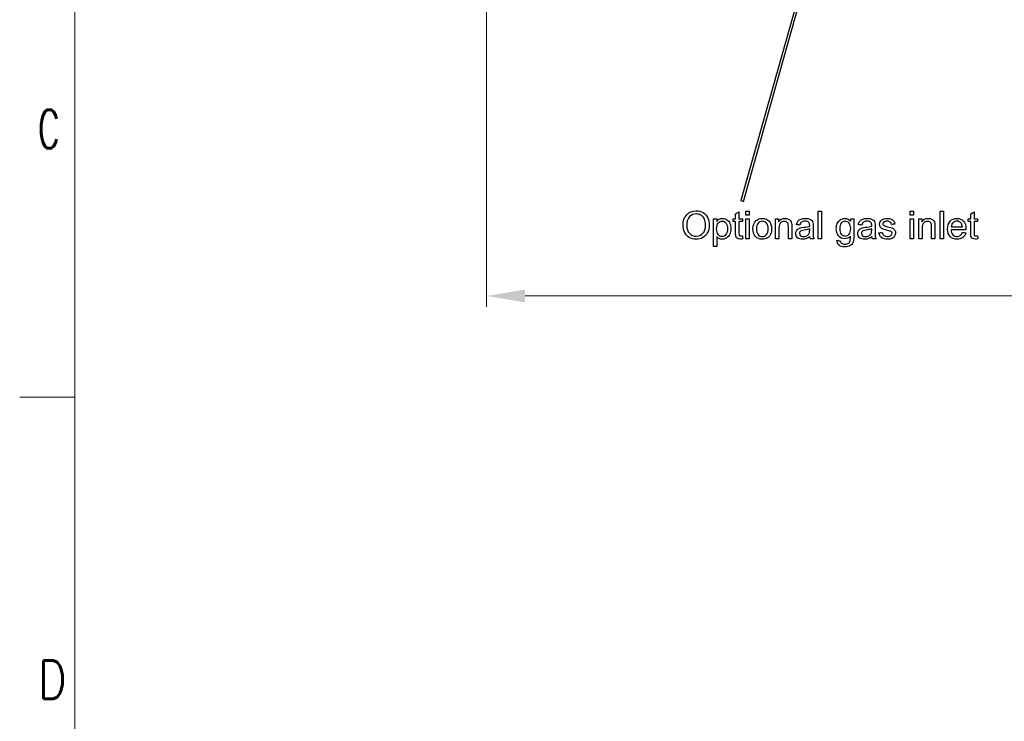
# Model space of a CAD drawing. Header units: inches. Extents: x 0 to 23760, y -13 to 16800.
# Tile 63 of 204: x 0 to 3578, y 9222 to 11770. Entities that reach past the tile are written whole.
import ezdxf

# ---------------------------------------------------------------- set-up
doc = ezdxf.new("R2010")
doc.units = ezdxf.units.IN
doc.layers.add('210', color=7, linetype='Continuous', true_color=0xffffff)
doc.layers.add('254', color=7, linetype='Continuous', true_color=0xffffff)
doc.styles.add('latin_extended', font='simplex.shx')
doc.dimstyles.get("Standard").update_dxf_attribs({"dimtxt": 0.18, "dimasz": 0.18, "dimexe": 0.18, "dimexo": 0.0625, "dimgap": 0.09, "dimtad": 0, "dimtih": 1, "dimtoh": 1, "dimdec": 4, "dimzin": 0, "dimdsep": 46, "dimtxsty": 'Standard', "dimcen": 0.09, "dimadec": 0, "dimazin": 0, "dimtfac": 1, "dimtdec": 4, "dimtofl": 0, "dimtmove": 0, "dimatfit": 3, "dimfxl": 1, "dimtolj": 1, "dimtzin": 0, "dimarcsym": 0})

# ---------------------------------------------------------------- blocks, each defined once
blk = doc.blocks.new('_U1')
at = {"layer": '254', "color": 3, "linetype": 'Continuous', "lineweight": 13, "transparency": 16777216}
for p, q in [((8462.1, 14207.6), (8462.1, 10727)), ((1696.1, 13852.6), (1696.1, 10727)), ((1836.1, 10767), (8322.1, 10767))]:
    blk.add_line(p, q, dxfattribs=at)
at = {"layer": '254', "color": 3, "transparency": 16777216}
for points in [[(1836.1, 10790.4), (1836.1, 10743.7), (1696.1, 10767)], [(8322.1, 10743.7), (8322.1, 10790.4), (8462.1, 10767)]]:
    blk.add_solid(points, dxfattribs=at)
at = {"layer": 'Defpoints', "color": 0, "transparency": 16777216}
for p in [(8462.1, 14247.6), (1696.1, 13892.6), (8462.1, 10767)]:
    blk.add_point(p, dxfattribs=at)
at = {"layer": '254', "color": 2, "lineweight": 13, "transparency": 16777216, "insert": (4835.7, 10977), "char_height": 140, "attachment_point": 1, "style": 'latin_extended'}
blk.add_mtext('\\A1;6766', dxfattribs=at)

msp = doc.modelspace()

# ---------------------------------------------------------------- linework, layer by layer
at = {"layer": '210', "color": 7, "linetype": 'Continuous', "lineweight": 18}
for p, q in [((200, 200), (200, 16600)), ((200, 10400), (0, 10400))]:
    msp.add_line(p, q, dxfattribs=at)
at = {"layer": '254', "color": 2, "linetype": 'Continuous', "lineweight": 25}
for p, q in [((2943.25, 12260.921), (2620.41, 11113.245)), ((2630.036, 11110.537), (2952.876, 12258.213))]:
    msp.add_line(p, q, dxfattribs=at)
msp.add_ellipse((2625.223, 11111.891), major_axis=(-4.813, 1.354), ratio=0.11369743, dxfattribs=at)
for points, knots in [([(2482.248, 10979.044), (2474.727, 10974.925), (2466.643, 10972.853), (2448.531, 10972.853), (2440.122, 10975.141), (2425.303, 10984.237), (2419.685, 10990.433), (2412.051, 11006.161), (2410.133, 11014.5), (2410.133, 11039.878), (2414.584, 11052.873), (2423.512, 11062.262)], [0, 0, 0, 0, 0.1587975, 0.1587975, 0.33067245, 0.33067245, 0.50297876, 0.50297876, 0.67483187, 0.67483187, 1, 1, 1, 1]), ([(2423.512, 11062.262), (2432.415, 11071.651), (2443.927, 11076.332), (2467.257, 11076.332), (2475.583, 11074.151), (2490.409, 11065.306), (2496.027, 11059.162), (2503.814, 11043.383), (2505.758, 11034.429), (2505.758, 11014.296), (2503.712, 11005.214), (2495.526, 10989.2), (2489.739, 10983.146), (2482.248, 10979.044)], [0, 0, 0, 0, 0.2330217, 0.2330217, 0.38569108, 0.38569108, 0.53859195, 0.53859195, 0.69109453, 0.69109453, 0.84554726, 0.84554726, 1, 1, 1, 1]), ([(2488.004, 11045.813), (2485.242, 11051.876), (2481.225, 11056.583), (2470.634, 11063.285), (2464.674, 11064.948), (2448.71, 11064.948), (2440.639, 11061.738), (2427.145, 11048.857), (2423.768, 11038.113), (2423.768, 11011.021), (2427.017, 11001.53), (2433.489, 10994.598)], [0, 0, 0, 0, 0.16653426, 0.16653426, 0.33306851, 0.33306851, 0.57088202, 0.57088202, 0.80914583, 0.80914583, 1, 1, 1, 1]), ([(2433.489, 10994.598), (2439.987, 10987.639), (2448.097, 10984.186), (2467.846, 10984.186), (2476.033, 10987.69), (2488.9, 11001.684), (2492.123, 11011.635), (2492.123, 11032.638), (2490.763, 11039.76), (2488.004, 11045.813)], [0, 0, 0, 0, 0.27269132, 0.27269132, 0.54965457, 0.54965457, 0.82556657, 0.82556657, 1, 1, 1, 1]), ([(2538.043, 10989.712), (2541.829, 10985.26), (2546.383, 10983.035), (2557.204, 10983.035), (2561.898, 10985.326), (2569.662, 10994.572), (2571.606, 11001.709), (2571.606, 11020.64), (2569.686, 11027.524), (2562.115, 11036.731), (2557.562, 11039.034), (2547.073, 11039.034), (2542.458, 11036.565), (2534.385, 11026.805), (2532.389, 11019.694), (2532.389, 11001.044), (2534.257, 10994.163), (2538.043, 10989.712)], [0, 0, 0, 0, 0.12723175, 0.12723175, 0.25628109, 0.25628109, 0.38574943, 0.38574943, 0.50906887, 0.50906887, 0.63245878, 0.63245878, 0.75465072, 0.75465072, 0.87715708, 0.87715708, 1, 1, 1, 1]), ([(2532.44, 11037.601), (2535.075, 11041.285), (2538.074, 11044.037), (2544.694, 11047.731), (2548.736, 11048.652), (2559.634, 11048.652), (2565.117, 11047.053), (2574.548, 11040.696), (2578.121, 11036.19), (2582.939, 11024.605), (2584.167, 11018.235), (2584.167, 11003.91), (2582.827, 10997.237), (2577.516, 10985.388), (2573.639, 10980.816), (2563.497, 10974.516), (2558.176, 10972.93), (2548.48, 10972.93), (2544.786, 10973.78), (2538.299, 10977.253), (2535.638, 10979.428), (2533.54, 10982.063)], [0, 0, 0, 0, 0.08308039, 0.08308039, 0.16567217, 0.16567217, 0.2732647, 0.2732647, 0.38045627, 0.38045627, 0.48724488, 0.48724488, 0.60194376, 0.60194376, 0.71705564, 0.71705564, 0.83190676, 0.83190676, 0.91581625, 0.91581625, 1, 1, 1, 1]), ([(2627.529, 10974.695), (2624.075, 10973.979), (2620.98, 10973.62), (2613.791, 10973.62), (2610.337, 10974.311), (2605.426, 10977.125), (2603.721, 10978.997), (2601.716, 10983.572), (2601.205, 10988.407), (2601.205, 11009.665), (2601.205, 11023.557), (2601.205, 11037.448)], [0, 0, 0, 0, 0.11085216, 0.11085216, 0.2938628, 0.2938628, 0.47687344, 0.47687344, 0.65817362, 0.65817362, 1, 1, 1, 1]), ([(2613.407, 11037.448), (2613.407, 11023.335), (2613.407, 11009.222), (2613.407, 10991.605), (2613.638, 10989.353), (2614.072, 10988.356)], [0, 0, 0, 0, 0.80106486, 0.80106486, 1, 1, 1, 1]), ([(2715.684, 10977.355), (2710.337, 10974.414), (2704.505, 10972.93), (2688.056, 10972.93), (2679.844, 10976.179), (2667.36, 10989.174), (2664.213, 10998.563), (2664.213, 11024.196), (2667.948, 11034.147), (2675.418, 11040.594)], [0, 0, 0, 0, 0.16767261, 0.16767261, 0.43649186, 0.43649186, 0.70531111, 0.70531111, 1, 1, 1, 1]), ([(2675.418, 11040.594), (2681.635, 11045.966), (2689.232, 11048.652), (2708.163, 11048.652), (2716.298, 11045.378), (2728.936, 11032.331), (2732.108, 11023.326), (2732.108, 11002.477), (2730.721, 10995.15), (2725.098, 10984.467), (2721.042, 10980.303), (2715.684, 10977.355)], [0, 0, 0, 0, 0.19849265, 0.19849265, 0.41967017, 0.41967017, 0.6408477, 0.6408477, 0.82024724, 0.82024724, 1, 1, 1, 1]), ([(2713.382, 11031.564), (2709.289, 11036.168), (2704.249, 11038.471), (2692.046, 11038.471), (2686.968, 11036.183), (2678.872, 11027.01), (2676.851, 11020.052), (2676.851, 11001.505), (2678.872, 10994.572), (2682.914, 10989.942)], [0, 0, 0, 0, 0.24786736, 0.24786736, 0.49887228, 0.49887228, 0.74909053, 0.74909053, 1, 1, 1, 1]), ([(2682.914, 10989.942), (2686.956, 10985.337), (2692.046, 10983.035), (2704.275, 10983.035), (2709.353, 10985.348), (2717.449, 10994.623), (2719.47, 11001.684), (2719.47, 11020.154), (2717.476, 11026.957), (2713.382, 11031.564)], [0, 0, 0, 0, 0.2557329, 0.2557329, 0.5093347, 0.5093347, 0.76214286, 0.76214286, 1, 1, 1, 1]), ([(2757.536, 11036.706), (2762.857, 11044.662), (2770.532, 11048.652), (2784.96, 11048.652), (2788.986, 11047.881), (2796.293, 11044.713), (2799.018, 11042.658), (2802.663, 11037.575), (2803.942, 11034.557), (2804.684, 11031.052)], [0, 0, 0, 0, 0.43390355, 0.43390355, 0.62270127, 0.62270127, 0.81197878, 0.81197878, 1, 1, 1, 1]), ([(2791.637, 11029.85), (2790.691, 11032.331), (2789.009, 11034.312), (2784.116, 11037.268), (2781.276, 11038.01), (2772.783, 11038.01), (2768.266, 11036.335), (2760.657, 11029.696), (2758.764, 11023.403), (2758.764, 11000.951), (2758.764, 10987.759), (2758.764, 10974.567)], [0, 0, 0, 0, 0.13293898, 0.13293898, 0.26689879, 0.26689879, 0.48039724, 0.48039724, 0.69471118, 0.69471118, 1, 1, 1, 1]), ([(2793.07, 10974.567), (2793.07, 10989.26), (2793.07, 11003.952), (2793.07, 11023.633), (2792.609, 11027.368), (2791.637, 11029.85)], [0, 0, 0, 0, 0.7465338, 0.7465338, 1, 1, 1, 1]), ([(2804.684, 11031.052), (2805.119, 11028.775), (2805.349, 11024.784), (2805.349, 11004.259), (2805.349, 10989.413), (2805.349, 10974.567)], [0, 0, 0, 0, 0.27669298, 0.27669298, 1, 1, 1, 1]), ([(2827.529, 11038.778), (2830.01, 11041.95), (2833.637, 11044.395), (2843.082, 11047.783), (2848.583, 11048.652), (2860.99, 11048.652), (2866.007, 11047.919), (2873.755, 11044.994), (2876.607, 11043.188), (2880.227, 11038.752), (2881.507, 11035.989), (2882.223, 11032.613)], [0, 0, 0, 0, 0.20172981, 0.20172981, 0.40214746, 0.40214746, 0.60174034, 0.60174034, 0.80018246, 0.80018246, 1, 1, 1, 1]), ([(2870.43, 11020.538), (2870.481, 11022.226), (2870.506, 11023.301), (2870.506, 11028.75), (2869.342, 11032.294), (2863.881, 11037.089), (2859.225, 11038.471), (2847.252, 11038.471), (2843.006, 11037.473), (2837.48, 11033.431), (2835.459, 11029.85), (2834.129, 11024.708)], [0, 0, 0, 0, 0.01739916, 0.01739916, 0.21800118, 0.21800118, 0.49068665, 0.49068665, 0.74534333, 0.74534333, 1, 1, 1, 1]), ([(2837.608, 11014.475), (2840.038, 11015.114), (2843.67, 11015.739), (2858.432, 11017.494), (2865.748, 11018.901), (2870.43, 11020.538)], [0, 0, 0, 0, 0.32934662, 0.32934662, 1, 1, 1, 1]), ([(2882.223, 11032.613), (2882.632, 11030.515), (2882.837, 11026.754), (2882.837, 11015.848), (2882.837, 11010.39), (2882.837, 10993.498), (2883.118, 10986.288), (2884.142, 10980.246), (2885.19, 10977.33), (2886.725, 10974.567)], [0, 0, 0, 0, 0.16140093, 0.16140093, 0.32305445, 0.32305445, 0.66176908, 0.66176908, 1, 1, 1, 1]), ([(3018.37, 10984.058), (3012.998, 10977.714), (3006.321, 10974.567), (2988.363, 10974.567), (2980.637, 10978.148), (2969.739, 10992.526), (2967.002, 11001.147), (2967.002, 11018.108), (2968.268, 11024.472), (2973.244, 11036.168), (2976.876, 11040.696), (2986.393, 11047.041), (2991.97, 11048.652), (3006.935, 11048.652), (3013.97, 11045.199), (3019.521, 11038.266)], [0, 0, 0, 0, 0.13950219, 0.13950219, 0.31287711, 0.31287711, 0.48625203, 0.48625203, 0.60536457, 0.60536457, 0.72384961, 0.72384961, 0.84233465, 0.84233465, 1, 1, 1, 1]), ([(3030.854, 11047.015), (3030.854, 11026.14), (3030.854, 11005.265), (3030.854, 10973.109), (3029.703, 10965.127), (3025.098, 10955.713), (3021.461, 10951.987), (3011.514, 10946.529), (3005.375, 10945.173), (2989.463, 10945.173), (2982.479, 10947.118), (2971.837, 10954.894), (2969.278, 10960.753), (2969.457, 10968.555)], [0, 0, 0, 0, 0.25517086, 0.25517086, 0.3930757, 0.3930757, 0.53098054, 0.53098054, 0.66973213, 0.66973213, 0.83486607, 0.83486607, 1, 1, 1, 1]), ([(3013.484, 11031.717), (3009.544, 11036.22), (3004.812, 11038.471), (2993.812, 11038.471), (2989.179, 11036.273), (2981.532, 11027.394), (2979.614, 11020.819), (2979.614, 11002.579), (2981.507, 10995.647), (2985.293, 10991.272)], [0, 0, 0, 0, 0.24867368, 0.24867368, 0.49276352, 0.49276352, 0.73535488, 0.73535488, 1, 1, 1, 1]), ([(2985.293, 10991.272), (2989.053, 10986.923), (2993.786, 10984.723), (3005.119, 10984.723), (3009.851, 10986.898), (3017.475, 10995.595), (3019.394, 11002.4), (3019.394, 11020.538), (3017.424, 11027.215), (3013.484, 11031.717)], [0, 0, 0, 0, 0.25381577, 0.25381577, 0.50648823, 0.50648823, 0.75916069, 0.75916069, 1, 1, 1, 1]), ([(3052.752, 11038.778), (3055.234, 11041.95), (3058.861, 11044.395), (3068.306, 11047.783), (3073.806, 11048.652), (3086.214, 11048.652), (3091.231, 11047.919), (3098.979, 11044.994), (3101.831, 11043.188), (3105.451, 11038.752), (3106.73, 11035.989), (3107.447, 11032.613)], [0, 0, 0, 0, 0.20172981, 0.20172981, 0.40214746, 0.40214746, 0.60174034, 0.60174034, 0.80018246, 0.80018246, 1, 1, 1, 1]), ([(3095.653, 11020.538), (3095.705, 11022.226), (3095.73, 11023.301), (3095.73, 11028.75), (3094.566, 11032.294), (3089.104, 11037.089), (3084.449, 11038.471), (3072.476, 11038.471), (3068.23, 11037.473), (3062.704, 11033.431), (3060.683, 11029.85), (3059.353, 11024.708)], [0, 0, 0, 0, 0.01739916, 0.01739916, 0.21800118, 0.21800118, 0.49068665, 0.49068665, 0.74534333, 0.74534333, 1, 1, 1, 1]), ([(3062.832, 11014.475), (3065.262, 11015.114), (3068.893, 11015.739), (3083.655, 11017.494), (3090.972, 11018.901), (3095.653, 11020.538)], [0, 0, 0, 0, 0.32934662, 0.32934662, 1, 1, 1, 1]), ([(3107.447, 11032.613), (3107.856, 11030.515), (3108.061, 11026.754), (3108.061, 11015.848), (3108.061, 11010.39), (3108.061, 10993.498), (3108.341, 10986.288), (3109.365, 10980.246), (3110.414, 10977.33), (3111.949, 10974.567)], [0, 0, 0, 0, 0.16140093, 0.16140093, 0.32305445, 0.32305445, 0.66176908, 0.66176908, 1, 1, 1, 1]), ([(3134.333, 10998.102), (3134.999, 10993.242), (3136.919, 10989.509), (3143.134, 10984.314), (3147.483, 10983.035), (3158.713, 10983.035), (3162.919, 10984.148), (3168.357, 10988.765), (3169.739, 10991.451), (3169.739, 10997.335), (3168.52, 10999.523), (3164.418, 11002.196), (3160.248, 11003.577), (3144.566, 11007.542), (3138.314, 11009.491), (3131.366, 11012.812), (3128.724, 11015.11), (3125.124, 11020.973), (3124.229, 11024.222), (3124.229, 11031.001), (3124.97, 11033.994), (3126.454, 11036.731)], [0, 0, 0, 0, 0.11222426, 0.11222426, 0.22545145, 0.22545145, 0.33919566, 0.33919566, 0.45231851, 0.45231851, 0.55422256, 0.55422256, 0.62550831, 0.62550831, 0.72164773, 0.72164773, 0.81806124, 0.81806124, 0.91349327, 0.91349327, 1, 1, 1, 1]), ([(3132.491, 11043.587), (3134.385, 11044.994), (3137.001, 11046.173), (3143.594, 11048.166), (3147.124, 11048.652), (3156.59, 11048.652), (3161.578, 11047.834), (3170.174, 11044.559), (3173.358, 11042.343), (3177.439, 11036.731), (3178.846, 11032.996), (3179.614, 11028.315)], [0, 0, 0, 0, 0.1533584, 0.1533584, 0.30704293, 0.30704293, 0.53756972, 0.53756972, 0.76809651, 0.76809651, 1, 1, 1, 1]), ([(3167.616, 11026.678), (3167.078, 11030.412), (3165.49, 11033.326), (3160.248, 11037.499), (3156.564, 11038.548), (3146.152, 11038.548), (3142.126, 11037.639), (3137.301, 11033.892), (3136.099, 11031.717), (3136.099, 11027.624), (3136.61, 11026.191), (3137.608, 11024.912)], [0, 0, 0, 0, 0.19498444, 0.19498444, 0.39207231, 0.39207231, 0.62394039, 0.62394039, 0.8542769, 0.8542769, 1, 1, 1, 1]), ([(3142.315, 11021.638), (3143.543, 11021.177), (3147.144, 11020.107), (3161.834, 11016.163), (3167.888, 11014.249), (3174.753, 11011.328), (3177.465, 11009.179), (3179.409, 11006.34)], [0, 0, 0, 0, 0.25783975, 0.25783975, 0.62942163, 0.62942163, 1, 1, 1, 1]), ([(3277.848, 11036.706), (3283.169, 11044.662), (3290.844, 11048.652), (3305.272, 11048.652), (3309.298, 11047.881), (3316.605, 11044.713), (3319.33, 11042.658), (3322.975, 11037.575), (3324.254, 11034.557), (3324.996, 11031.052)], [0, 0, 0, 0, 0.43390355, 0.43390355, 0.62270127, 0.62270127, 0.81197878, 0.81197878, 1, 1, 1, 1]), ([(3311.949, 11029.85), (3311.003, 11032.331), (3309.321, 11034.312), (3304.428, 11037.268), (3301.588, 11038.01), (3293.095, 11038.01), (3288.578, 11036.335), (3280.969, 11029.696), (3279.076, 11023.403), (3279.076, 11000.951), (3279.076, 10987.759), (3279.076, 10974.567)], [0, 0, 0, 0, 0.13293898, 0.13293898, 0.26689879, 0.26689879, 0.48039724, 0.48039724, 0.69471118, 0.69471118, 1, 1, 1, 1]), ([(3313.382, 10974.567), (3313.382, 10989.26), (3313.382, 11003.952), (3313.382, 11023.633), (3312.921, 11027.368), (3311.949, 11029.85)], [0, 0, 0, 0, 0.7465338, 0.7465338, 1, 1, 1, 1]), ([(3324.996, 11031.052), (3325.431, 11028.775), (3325.661, 11024.784), (3325.661, 11004.259), (3325.661, 10989.413), (3325.661, 10974.567)], [0, 0, 0, 0, 0.27669298, 0.27669298, 1, 1, 1, 1]), ([(3437.813, 10996.337), (3435.792, 10988.918), (3432.091, 10983.15), (3421.261, 10974.976), (3414.354, 10972.93), (3395.346, 10972.93), (3386.968, 10976.191), (3374.523, 10989.251), (3371.427, 10998.384), (3371.427, 11022.354), (3374.574, 11031.819), (3387.109, 11045.276), (3395.27, 11048.652), (3414.942, 11048.652), (3422.873, 11045.352), (3435.152, 11032.152), (3438.222, 11022.891), (3438.222, 11010.203), (3438.196, 11009.103), (3438.145, 11007.645)], [0, 0, 0, 0, 0.10292701, 0.10292701, 0.206164, 0.206164, 0.33607317, 0.33607317, 0.46571564, 0.46571564, 0.59957642, 0.59957642, 0.73343719, 0.73343719, 0.86284735, 0.86284735, 0.99225751, 0.99225751, 1, 1, 1, 1]), ([(3425.252, 11017.749), (3424.715, 11023.838), (3423.145, 11028.41), (3416.707, 11036.194), (3411.617, 11038.548), (3399.772, 11038.548), (3395.001, 11036.667), (3387.339, 11029.108), (3385.216, 11024.068), (3384.807, 11017.749)], [0, 0, 0, 0, 0.18643702, 0.18643702, 0.47557822, 0.47557822, 0.73735216, 0.73735216, 1, 1, 1, 1]), ([(3481.788, 10974.695), (3478.334, 10973.979), (3475.239, 10973.62), (3468.05, 10973.62), (3464.597, 10974.311), (3459.685, 10977.125), (3457.981, 10978.997), (3455.976, 10983.572), (3455.464, 10988.407), (3455.464, 11009.665), (3455.464, 11023.557), (3455.464, 11037.448)], [0, 0, 0, 0, 0.11085216, 0.11085216, 0.2938628, 0.2938628, 0.47687344, 0.47687344, 0.65817362, 0.65817362, 1, 1, 1, 1]), ([(3467.667, 11037.448), (3467.667, 11023.335), (3467.667, 11009.222), (3467.667, 10991.605), (3467.897, 10989.353), (3468.332, 10988.356)], [0, 0, 0, 0, 0.80106486, 0.80106486, 1, 1, 1, 1]), ([(2616.17, 10985.951), (2617.168, 10985.363), (2618.549, 10985.081), (2621.747, 10985.081), (2623.538, 10985.235), (2625.763, 10985.542)], [0, 0, 0, 0, 0.568, 0.568, 1, 1, 1, 1]), ([(2858.329, 10975.309), (2854.108, 10973.723), (2849.606, 10972.93), (2836.815, 10972.93), (2830.701, 10974.874), (2822.156, 10982.651), (2820.007, 10987.614), (2820.007, 10997.207), (2820.837, 11000.45), (2824.049, 11006.314), (2826.185, 11008.65), (2831.391, 11012.224), (2834.333, 11013.554), (2837.608, 11014.475)], [0, 0, 0, 0, 0.13922287, 0.13922287, 0.36831446, 0.36831446, 0.59740605, 0.59740605, 0.73080116, 0.73080116, 0.86509356, 0.86509356, 1, 1, 1, 1]), ([(2839.654, 11003.833), (2837.582, 11002.912), (2835.933, 11001.589), (2833.694, 10998.077), (2833.105, 10996.133), (2833.105, 10990.735), (2834.372, 10988.012), (2839.322, 10983.623), (2842.929, 10982.549), (2852.445, 10982.549), (2856.641, 10983.572), (2864.009, 10987.716), (2866.72, 10990.556), (2868.46, 10994.137)], [0, 0, 0, 0, 0.12145343, 0.12145343, 0.24416853, 0.24416853, 0.43341591, 0.43341591, 0.62363355, 0.62363355, 0.81181677, 0.81181677, 1, 1, 1, 1]), ([(2868.46, 10994.137), (2869.764, 10996.926), (2870.43, 11001.019), (2870.43, 11007.917), (2870.43, 11009.418), (2870.43, 11010.919)], [0, 0, 0, 0, 0.78244747, 0.78244747, 1, 1, 1, 1]), ([(2981.404, 10966.79), (2981.89, 10963.106), (2983.279, 10960.429), (2988.593, 10956.455), (2992.763, 10955.329), (3003.737, 10955.329), (3008.112, 10956.455), (3014.303, 10961.009), (3016.419, 10964.202), (3018.114, 10970.781), (3018.421, 10976.051), (3018.37, 10984.058)], [0, 0, 0, 0, 0.16329456, 0.16329456, 0.38229489, 0.38229489, 0.61936807, 0.61936807, 0.85644125, 0.85644125, 1, 1, 1, 1]), ([(3083.553, 10975.309), (3079.332, 10973.723), (3074.83, 10972.93), (3062.039, 10972.93), (3055.925, 10974.874), (3047.38, 10982.651), (3045.231, 10987.614), (3045.231, 10997.207), (3046.061, 11000.45), (3049.273, 11006.314), (3051.408, 11008.65), (3056.615, 11012.224), (3059.557, 11013.554), (3062.832, 11014.475)], [0, 0, 0, 0, 0.13922287, 0.13922287, 0.36831446, 0.36831446, 0.59740605, 0.59740605, 0.73080116, 0.73080116, 0.86509356, 0.86509356, 1, 1, 1, 1]), ([(3064.878, 11003.833), (3062.806, 11002.912), (3061.157, 11001.589), (3058.918, 10998.077), (3058.329, 10996.133), (3058.329, 10990.735), (3059.595, 10988.012), (3064.546, 10983.623), (3068.153, 10982.549), (3077.669, 10982.549), (3081.865, 10983.572), (3089.232, 10987.716), (3091.944, 10990.556), (3093.684, 10994.137)], [0, 0, 0, 0, 0.12145343, 0.12145343, 0.24416853, 0.24416853, 0.43341591, 0.43341591, 0.62363355, 0.62363355, 0.81181677, 0.81181677, 1, 1, 1, 1]), ([(3093.684, 10994.137), (3094.988, 10996.926), (3095.653, 11001.019), (3095.653, 11007.917), (3095.653, 11009.418), (3095.653, 11010.919)], [0, 0, 0, 0, 0.78244747, 0.78244747, 1, 1, 1, 1]), ([(3179.409, 11006.34), (3181.379, 11003.526), (3182.351, 11000.021), (3182.351, 10991.758), (3181.137, 10987.903), (3176.39, 10980.656), (3172.937, 10977.867), (3163.932, 10973.927), (3158.841, 10972.93), (3143.748, 10972.93), (3136.559, 10974.874), (3126.684, 10982.702), (3123.538, 10988.509), (3122.182, 10996.184)], [0, 0, 0, 0, 0.1384103, 0.1384103, 0.27427317, 0.27427317, 0.41080822, 0.41080822, 0.54734327, 0.54734327, 0.77367163, 0.77367163, 1, 1, 1, 1]), ([(3384.116, 11007.645), (3384.576, 10999.689), (3386.84, 10993.612), (3394.912, 10985.132), (3399.977, 10983.035), (3410.517, 10983.035), (3414.354, 10984.211), (3417.552, 10986.565)], [0, 0, 0, 0, 0.36346586, 0.36346586, 0.7280825, 0.7280825, 1, 1, 1, 1]), ([(3470.43, 10985.951), (3471.427, 10985.363), (3472.809, 10985.081), (3476.006, 10985.081), (3477.797, 10985.235), (3480.023, 10985.542)], [0, 0, 0, 0, 0.568, 0.568, 1, 1, 1, 1])]:
    msp.add_open_spline(points, degree=3, knots=knots, dxfattribs=at)
for points in [[(2601.205, 11064.948), (2605.272, 11067.404), (2609.34, 11069.86), (2613.407, 11072.316)], [(2601.205, 11047.015), (2601.205, 11052.993), (2601.205, 11058.971), (2601.205, 11064.948)], [(2613.407, 11072.316), (2613.407, 11063.882), (2613.407, 11055.449), (2613.407, 11047.015)], [(2637.838, 11060.446), (2637.838, 11065.153), (2637.838, 11069.86), (2637.838, 11074.567)], [(2637.838, 11074.567), (2641.931, 11074.567), (2646.024, 11074.567), (2650.117, 11074.567)], [(2650.117, 11060.446), (2646.024, 11060.446), (2641.931, 11060.446), (2637.838, 11060.446)], [(2650.117, 11074.567), (2650.117, 11069.86), (2650.117, 11065.153), (2650.117, 11060.446)], [(2901.588, 11074.567), (2905.682, 11074.567), (2909.775, 11074.567), (2913.868, 11074.567)], [(2901.588, 10974.567), (2901.588, 11007.9), (2901.588, 11041.234), (2901.588, 11074.567)], [(2913.868, 11074.567), (2913.868, 11041.234), (2913.868, 11007.9), (2913.868, 10974.567)], [(3235.843, 11060.446), (3235.843, 11065.153), (3235.843, 11069.86), (3235.843, 11074.567)], [(3235.843, 11074.567), (3239.936, 11074.567), (3244.029, 11074.567), (3248.122, 11074.567)], [(3248.122, 11060.446), (3244.029, 11060.446), (3239.936, 11060.446), (3235.843, 11060.446)], [(3248.122, 11074.567), (3248.122, 11069.86), (3248.122, 11065.153), (3248.122, 11060.446)], [(3344.208, 10974.567), (3344.208, 11007.9), (3344.208, 11041.234), (3344.208, 11074.567)], [(3344.208, 11074.567), (3348.301, 11074.567), (3352.394, 11074.567), (3356.487, 11074.567)], [(3356.487, 11074.567), (3356.487, 11041.234), (3356.487, 11007.9), (3356.487, 10974.567)], [(3455.464, 11064.948), (3459.532, 11067.404), (3463.599, 11069.86), (3467.667, 11072.316)], [(3455.464, 11047.015), (3455.464, 11052.993), (3455.464, 11058.971), (3455.464, 11064.948)], [(3467.667, 11072.316), (3467.667, 11063.882), (3467.667, 11055.449), (3467.667, 11047.015)], [(2521.261, 11047.015), (2524.987, 11047.015), (2528.714, 11047.015), (2532.44, 11047.015)], [(2521.261, 10946.811), (2521.261, 10980.212), (2521.261, 11013.614), (2521.261, 11047.015)], [(2532.44, 11047.015), (2532.44, 11043.877), (2532.44, 11040.739), (2532.44, 11037.601)], [(2592.2, 11047.015), (2595.201, 11047.015), (2598.203, 11047.015), (2601.205, 11047.015)], [(2592.2, 11037.448), (2592.2, 11040.637), (2592.2, 11043.826), (2592.2, 11047.015)], [(2601.205, 11037.448), (2598.203, 11037.448), (2595.201, 11037.448), (2592.2, 11037.448)], [(2613.407, 11047.015), (2617.526, 11047.015), (2621.645, 11047.015), (2625.763, 11047.015)], [(2625.763, 11037.448), (2621.645, 11037.448), (2617.526, 11037.448), (2613.407, 11037.448)], [(2625.763, 11047.015), (2625.763, 11043.826), (2625.763, 11040.637), (2625.763, 11037.448)], [(2637.838, 10974.567), (2637.838, 10998.716), (2637.838, 11022.866), (2637.838, 11047.015)], [(2637.838, 11047.015), (2641.931, 11047.015), (2646.024, 11047.015), (2650.117, 11047.015)], [(2650.117, 11047.015), (2650.117, 11022.866), (2650.117, 10998.716), (2650.117, 10974.567)], [(2746.485, 10974.567), (2746.485, 10998.716), (2746.485, 11022.866), (2746.485, 11047.015)], [(2746.485, 11047.015), (2750.169, 11047.015), (2753.852, 11047.015), (2757.536, 11047.015)], [(2757.536, 11047.015), (2757.536, 11043.579), (2757.536, 11040.142), (2757.536, 11036.706)], [(2822.131, 11026.345), (2823.231, 11031.487), (2825.022, 11035.631), (2827.529, 11038.778)], [(2834.129, 11024.708), (2830.129, 11025.253), (2826.13, 11025.799), (2822.131, 11026.345)], [(3019.521, 11047.015), (3023.299, 11047.015), (3027.077, 11047.015), (3030.854, 11047.015)], [(3019.521, 11038.266), (3019.521, 11041.182), (3019.521, 11044.099), (3019.521, 11047.015)], [(3047.355, 11026.345), (3048.455, 11031.487), (3050.245, 11035.631), (3052.752, 11038.778)], [(3059.353, 11024.708), (3055.353, 11025.253), (3051.354, 11025.799), (3047.355, 11026.345)], [(3126.454, 11036.731), (3127.912, 11039.494), (3129.933, 11041.771), (3132.491, 11043.587)], [(3137.608, 11024.912), (3138.606, 11023.582), (3140.166, 11022.508), (3142.315, 11021.638)], [(3179.614, 11028.315), (3175.614, 11027.769), (3171.615, 11027.223), (3167.616, 11026.678)], [(3235.843, 10974.567), (3235.843, 10998.716), (3235.843, 11022.866), (3235.843, 11047.015)], [(3235.843, 11047.015), (3239.936, 11047.015), (3244.029, 11047.015), (3248.122, 11047.015)], [(3248.122, 11047.015), (3248.122, 11022.866), (3248.122, 10998.716), (3248.122, 10974.567)], [(3266.797, 10974.567), (3266.797, 10998.716), (3266.797, 11022.866), (3266.797, 11047.015)], [(3266.797, 11047.015), (3270.481, 11047.015), (3274.165, 11047.015), (3277.848, 11047.015)], [(3277.848, 11047.015), (3277.848, 11043.579), (3277.848, 11040.142), (3277.848, 11036.706)], [(3446.459, 11047.015), (3449.461, 11047.015), (3452.463, 11047.015), (3455.464, 11047.015)], [(3446.459, 11037.448), (3446.459, 11040.637), (3446.459, 11043.826), (3446.459, 11047.015)], [(3455.464, 11037.448), (3452.463, 11037.448), (3449.461, 11037.448), (3446.459, 11037.448)], [(3467.667, 11047.015), (3471.785, 11047.015), (3475.904, 11047.015), (3480.023, 11047.015)], [(3480.023, 11037.448), (3475.904, 11037.448), (3471.785, 11037.448), (3467.667, 11037.448)], [(3480.023, 11047.015), (3480.023, 11043.826), (3480.023, 11040.637), (3480.023, 11037.448)], [(2614.072, 10988.356), (2614.507, 10987.332), (2615.198, 10986.539), (2616.17, 10985.951)], [(2625.763, 10985.542), (2626.352, 10981.926), (2626.94, 10978.31), (2627.529, 10974.695)], [(2850.373, 11006.289), (2845.334, 11005.547), (2841.752, 11004.728), (2839.654, 11003.833)], [(2870.43, 11010.919), (2865.978, 11009.103), (2859.276, 11007.568), (2850.373, 11006.289)], [(2871.453, 10983.495), (2866.899, 10979.632), (2862.525, 10976.895), (2858.329, 10975.309)], [(2873.909, 10974.567), (2872.63, 10977.1), (2871.811, 10980.093), (2871.453, 10983.495)], [(3075.597, 11006.289), (3070.558, 11005.547), (3066.976, 11004.728), (3064.878, 11003.833)], [(3095.653, 11010.919), (3091.202, 11009.103), (3084.5, 11007.568), (3075.597, 11006.289)], [(3096.677, 10983.495), (3092.123, 10979.632), (3087.749, 10976.895), (3083.553, 10975.309)], [(3099.133, 10974.567), (3097.853, 10977.1), (3097.035, 10980.093), (3096.677, 10983.495)], [(3122.182, 10996.184), (3126.232, 10996.823), (3130.283, 10997.463), (3134.333, 10998.102)], [(3438.145, 11007.645), (3420.135, 11007.645), (3402.126, 11007.645), (3384.116, 11007.645)], [(3384.807, 11017.749), (3398.288, 11017.749), (3411.77, 11017.749), (3425.252, 11017.749)], [(3417.552, 10986.565), (3420.724, 10988.944), (3423.256, 10992.705), (3425.124, 10997.898)], [(3425.124, 10997.898), (3429.353, 10997.378), (3433.583, 10996.857), (3437.813, 10996.337)], [(3468.332, 10988.356), (3468.767, 10987.332), (3469.457, 10986.539), (3470.43, 10985.951)], [(3480.023, 10985.542), (3480.611, 10981.926), (3481.2, 10978.31), (3481.788, 10974.695)], [(2533.54, 10982.063), (2533.54, 10970.312), (2533.54, 10958.561), (2533.54, 10946.811)], [(2650.117, 10974.567), (2646.024, 10974.567), (2641.931, 10974.567), (2637.838, 10974.567)], [(2758.764, 10974.567), (2754.671, 10974.567), (2750.578, 10974.567), (2746.485, 10974.567)], [(2805.349, 10974.567), (2801.256, 10974.567), (2797.163, 10974.567), (2793.07, 10974.567)], [(2886.725, 10974.567), (2882.453, 10974.567), (2878.181, 10974.567), (2873.909, 10974.567)], [(2913.868, 10974.567), (2909.775, 10974.567), (2905.682, 10974.567), (2901.588, 10974.567)], [(2969.457, 10968.555), (2973.44, 10967.967), (2977.422, 10967.378), (2981.404, 10966.79)], [(3111.949, 10974.567), (3107.677, 10974.567), (3103.405, 10974.567), (3099.133, 10974.567)], [(3248.122, 10974.567), (3244.029, 10974.567), (3239.936, 10974.567), (3235.843, 10974.567)], [(3279.076, 10974.567), (3274.983, 10974.567), (3270.89, 10974.567), (3266.797, 10974.567)], [(3325.661, 10974.567), (3321.568, 10974.567), (3317.475, 10974.567), (3313.382, 10974.567)], [(3356.487, 10974.567), (3352.394, 10974.567), (3348.301, 10974.567), (3344.208, 10974.567)], [(2533.54, 10946.811), (2529.447, 10946.811), (2525.354, 10946.811), (2521.261, 10946.811)]]:
    msp.add_open_spline(points, degree=3, dxfattribs=at)

# ---------------------------------------------------------------- texts
at = {"layer": '210', "color": 211, "linetype": 'Continuous', "lineweight": 18, "char_height": 140, "attachment_point": 7, "line_spacing_factor": 0.963855, "style": 'latin_extended'}
for s, insert in [('\\W0.6125;C', (67.11, 11303.644)), ('\\W0.8203;D', (67.11, 9303.644))]:
    msp.add_mtext(s, dxfattribs=dict(at, insert=insert))

# ---------------------------------------------------------------- dimensions: what is measured, and where the dimension line sits
at = {"layer": '254', "color": 2, "linetype": 'Continuous', "lineweight": 13}
dim = msp.add_linear_dim(base=(8462.063, 10767.048), p1=(1696.083, 13892.567), p2=(8462.063, 14247.559), dimstyle='Standard', override={"dimscale": 40, "dimtxt": 3.5, "dimasz": 3.5, "dimexe": 1, "dimexo": 1, "dimgap": 1.75, "dimtad": 1, "dimtih": 1, "dimtoh": 0, "dimdec": 0, "dimlfac": 1, "dimzin": 8, "dimdsep": 46, "dimlunit": 2, "dimtxsty": 'latin_extended', "dimsah": 1, "dimse1": 0, "dimse2": 0, "dimsd1": 0, "dimsd2": 0, "dimclrd": 3, "dimclre": 3, "dimclrt": 2, "dimtol": 0, "dimtm": -0.1, "dimtfac": 0.714286, "dimtdec": 3, "dimtofl": 1, "dimtmove": 0, "dimtzin": 8, "dimlwd": 13, "dimlwe": 13}, dxfattribs=at)
dim.commit()
dim.dimension.update_dxf_attribs({"geometry": '_U1', "text_midpoint": (5079.073, 10767.048), "dimtype": 160})

doc.saveas('drawing.dxf')
